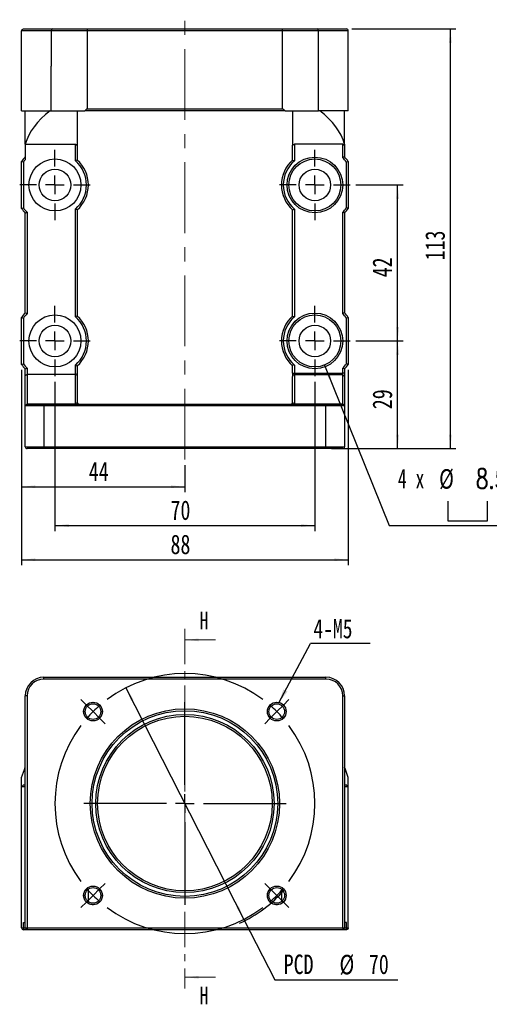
# Model space of a CAD drawing. Header units: millimetres. Extents: x 38 to 270, y 6 to 196.
# Tile 1 of 3: x 38 to 123, y 12 to 189. Entities that reach past the tile are written whole.
import ezdxf

# ---------------------------------------------------------------- set-up
doc = ezdxf.new("R2010")
doc.units = ezdxf.units.MM
doc.linetypes.add('CENTER', pattern=[10.16, 6.35, -1.27, 1.27, -1.27])
doc.linetypes.add('CENTERX2', pattern=[20.32, 12.7, -2.54, 2.54, -2.54])
doc.layers.add('FORMAT', color=7, linetype='Continuous')
doc.styles.add('SLDTEXTSTYLE0', font='TXT', dxfattribs={"width": 0.75})
doc.styles.add('SLDTEXTSTYLE1', font='TXT', dxfattribs={"width": 0.75, "bigfont": 'bigfont'})
doc.styles.add('SLDTEXTSTYLE4', font='TXT', dxfattribs={"width": 0.666667})
doc.dimstyles.new('SLDDIMSTYLE0', dxfattribs={"dimtxt": 3.5, "dimasz": 2.5, "dimexe": 0, "dimexo": 0.0625, "dimgap": 0.875, "dimtad": 0, "dimtih": 1, "dimtoh": 1, "dimlfac": 1.5, "dimrnd": 1e-09, "dimzin": 12, "dimdsep": 46, "dimtxsty": 'SLDTEXTSTYLE0', "dimsah": 1, "dimcen": 0, "dimadec": 0, "dimazin": 3, "dimtfac": 1, "dimtmove": 0, "dimatfit": 3, "dimfxl": 0, "dimfrac": 2, "dimtolj": 1, "dimtzin": 12, "dimarcsym": 0})
doc.dimstyles.new('SLDDIMSTYLE1', dxfattribs={"dimtxt": 0.18, "dimasz": 2.5, "dimexe": 0, "dimexo": 0.0625, "dimgap": 0, "dimtad": 0, "dimtih": 1, "dimtoh": 1, "dimdec": 0, "dimrnd": 1e-09, "dimzin": 0, "dimdsep": 46, "dimtxsty": 'Standard', "dimsah": 1, "dimcen": 0.09, "dimadec": 0, "dimazin": 0, "dimtfac": 2.5, "dimtdec": 0, "dimtofl": 0, "dimtmove": 0, "dimatfit": 3, "dimfxl": 0, "dimfrac": 2, "dimtolj": 1, "dimtzin": 0, "dimarcsym": 0})
doc.dimstyles.new('SLDDIMSTYLE2', dxfattribs={"dimtxt": 3.5, "dimasz": 2.5, "dimexe": 0, "dimexo": 0.0625, "dimgap": 0.875, "dimtad": 1, "dimlfac": 1.5, "dimrnd": 1e-09, "dimzin": 12, "dimdsep": 46, "dimtxsty": 'SLDTEXTSTYLE0', "dimsah": 1, "dimcen": 0.09, "dimadec": 0, "dimazin": 3, "dimtfac": 1, "dimtofl": 0, "dimtmove": 0, "dimatfit": 3, "dimfxl": 0, "dimfrac": 2, "dimtolj": 1, "dimtzin": 12, "dimarcsym": 0})
doc.dimstyles.new('SLDDIMSTYLE6', dxfattribs={"dimtxt": 3.5, "dimasz": 2.5, "dimexe": 0, "dimexo": 0.0625, "dimgap": 0.875, "dimtad": 0, "dimtih": 1, "dimtoh": 1, "dimdec": 1, "dimlfac": 1.5, "dimrnd": 1e-09, "dimzin": 12, "dimdsep": 46, "dimtxsty": 'SLDTEXTSTYLE0', "dimsah": 1, "dimcen": 0, "dimadec": 0, "dimazin": 3, "dimtfac": 1, "dimtofl": 0, "dimtmove": 0, "dimatfit": 3, "dimfxl": 0, "dimfrac": 2, "dimtolj": 1, "dimtzin": 12, "dimarcsym": 0})

# ---------------------------------------------------------------- blocks, each defined once
blk = doc.blocks.new('_D')
at = {"layer": 'FORMAT', "color": 7}
for p, q in [((57.31, 68.95), (78.51, 27.37)), ((78.51, 27.37), (84.06, 16.49)), ((84.06, 16.49), (106.13, 16.49))]:
    blk.add_line(p, q, dxfattribs=at)
blk.add_arc((67.91, 48.16), 23.63, 294.5631, 319.2313, dxfattribs=at)
for points in [[(57.31, 68.95), (58.23, 66.61), (58.67, 66.83)], [(78.51, 27.37), (77.6, 29.71), (77.15, 29.49)]]:
    blk.add_solid(points, dxfattribs=at)
at = {"layer": 'FORMAT', "color": 7, "char_height": 3.5, "attachment_point": 1, "style": 'SLDTEXTSTYLE0'}
for s, insert in [('PCD', (85.65, 21.05)), ('%%c', (95.67, 21)), ('70', (100.95, 21.05))]:
    blk.add_mtext(s, dxfattribs=dict(at, insert=insert))
blk = doc.blocks.new('SW_NOTE_0')
at = {"layer": 'FORMAT', "color": 0}
blk.add_line((10.7, 0), (0, 0), dxfattribs=at)
at = {"layer": 'FORMAT', "color": 0, "insert": (0.5, 4.36), "char_height": 3.44, "attachment_point": 1, "style": 'SLDTEXTSTYLE0'}
blk.add_mtext('4-M5', dxfattribs=at)
blk = doc.blocks.new('SW_CENTERMARKSYMBOL_0')
at = {"layer": 'FORMAT', "color": 0}
for p, q in [((-34.18, 1.18), (-35.17, 2.17)), ((1.18, 1.18), (2.17, 2.17)), ((-33, 0), (-34.18, 1.18)), ((-16.5, -13.17), (-16.5, 1.67)), ((0, 0), (-1.18, -1.18)), ((0, 0), (1.18, 1.18)), ((-33, 0), (-31.82, -1.18)), ((-31.82, -1.18), (-30.83, -2.17)), ((-1.18, -1.18), (-2.17, -2.17)), ((-16.5, -16.5), (-16.5, -14.83)), ((-19.83, -16.5), (-34.66, -16.5)), ((-16.5, -16.5), (-18.17, -16.5)), ((-16.5, -16.5), (-16.5, -18.17)), ((-16.5, -16.5), (-14.83, -16.5)), ((-13.17, -16.5), (1.67, -16.5)), ((-16.5, -19.83), (-16.5, -34.66)), ((-31.82, -31.82), (-30.83, -30.83)), ((-1.18, -31.82), (-2.17, -30.83)), ((-33, -33), (-34.18, -34.18)), ((-33, -33), (-31.82, -31.82)), ((0, -33), (-1.18, -31.82)), ((0, -33), (1.18, -34.18)), ((-34.18, -34.18), (-35.17, -35.17)), ((1.18, -34.18), (2.17, -35.17))]:
    blk.add_line(p, q, dxfattribs=at)
for start, end in [(53.1851, 126.8149), (130.9074, 135), (45, 49.0926), (40.9074, 45), (135, 139.0926), (143.1851, 216.8149), (323.1851, 36.8149), (220.9074, 225), (315, 319.0926), (225, 229.0926), (310.9074, 315), (233.1851, 306.8149)]:
    blk.add_arc((-16.5, -16.5), 23.33, start, end, dxfattribs=at)
blk = doc.blocks.new('SW_SYMBOL_HOLE_SPOT')
at = {"layer": 'FORMAT', "color": 0}
for p, q in [((0, 875), (0, 75)), ((1600, 75), (1600, 875)), ((0, 75), (1600, 75))]:
    blk.add_line(p, q, dxfattribs=at)
blk = doc.blocks.new('_D_5')
at = {"layer": 'FORMAT'}
for p, q in [((92.99, 126.86), (104.56, 98.05)), ((104.56, 98.05), (146.56, 98.05))]:
    blk.add_line(p, q, dxfattribs=at)
blk.add_solid([(92.99, 126.86), (93.69, 124.45), (94.15, 124.64)], dxfattribs=at)
at = {"layer": 'FORMAT', "xscale": 0.004470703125, "yscale": 0.004470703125, "zscale": 0.004470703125}
blk.add_blockref('SW_SYMBOL_HOLE_SPOT', (115.11, 98.54), dxfattribs=at)
at = {"layer": 'FORMAT', "char_height": 3.5, "attachment_point": 1}
for s, insert, style in [('4 x', (106.15, 108.23), 'SLDTEXTSTYLE4'), ('%%c', (113.56, 108.18), 'SLDTEXTSTYLE0'), ('8.5 \\M+18AAE\\M+19153\\M+18AD1\\M+190FA', (120.15, 108.23), 'SLDTEXTSTYLE1'), ('%%c', (124.56, 102.57), 'SLDTEXTSTYLE0'), ('14', (131.15, 102.62), 'SLDTEXTSTYLE0')]:
    blk.add_mtext(s, dxfattribs=dict(at, insert=insert, style=style))
blk = doc.blocks.new('_D_6')
at = {"layer": 'FORMAT', "color": 7}
for p, q in [((98.58, 159.19), (107.11, 159.19)), ((106.11, 131.19), (106.11, 159.19)), ((98.58, 131.19), (107.11, 131.19))]:
    blk.add_line(p, q, dxfattribs=at)
for points in [[(106.11, 159.19), (105.86, 156.69), (106.36, 156.69)], [(106.11, 131.19), (106.36, 133.69), (105.86, 133.69)]]:
    blk.add_solid(points, dxfattribs=at)
at = {"layer": 'FORMAT', "color": 7, "insert": (101.6, 142.61), "char_height": 3.5, "attachment_point": 1, "rotation": 90, "style": 'SLDTEXTSTYLE0'}
blk.add_mtext('42', dxfattribs=at)
blk = doc.blocks.new('_D_7')
at = {"layer": 'FORMAT', "color": 7}
for p, q in [((38.58, 125.98), (38.58, 104.02)), ((67.91, 108.92), (67.91, 104.02)), ((38.58, 105.02), (67.91, 105.02))]:
    blk.add_line(p, q, dxfattribs=at)
for points in [[(38.58, 105.02), (41.08, 104.77), (41.08, 105.27)], [(67.91, 105.02), (65.41, 105.27), (65.41, 104.77)]]:
    blk.add_solid(points, dxfattribs=at)
at = {"layer": 'FORMAT', "color": 7, "insert": (50.66, 109.53), "char_height": 3.5, "attachment_point": 1, "style": 'SLDTEXTSTYLE0'}
blk.add_mtext('44', dxfattribs=at)
blk = doc.blocks.new('_D_8')
at = {"layer": 'FORMAT', "color": 7}
for p, q in [((44.58, 123.86), (44.58, 97.05)), ((91.25, 123.86), (91.25, 97.05)), ((44.58, 98.05), (91.25, 98.05))]:
    blk.add_line(p, q, dxfattribs=at)
for points in [[(44.58, 98.05), (47.08, 97.8), (47.08, 98.3)], [(91.25, 98.05), (88.75, 98.3), (88.75, 97.8)]]:
    blk.add_solid(points, dxfattribs=at)
at = {"layer": 'FORMAT', "color": 7, "insert": (65.33, 102.57), "char_height": 3.5, "attachment_point": 1, "style": 'SLDTEXTSTYLE0'}
blk.add_mtext('70', dxfattribs=at)
blk = doc.blocks.new('_D_9')
at = {"layer": 'FORMAT', "color": 7}
for p, q in [((38.58, 125.98), (38.58, 90.92)), ((97.25, 125.98), (97.25, 90.92)), ((38.58, 91.92), (97.25, 91.92))]:
    blk.add_line(p, q, dxfattribs=at)
for points in [[(38.58, 91.92), (41.08, 91.67), (41.08, 92.17)], [(97.25, 91.92), (94.75, 92.17), (94.75, 91.67)]]:
    blk.add_solid(points, dxfattribs=at)
at = {"layer": 'FORMAT', "color": 7, "insert": (65.33, 96.43), "char_height": 3.5, "attachment_point": 1, "style": 'SLDTEXTSTYLE0'}
blk.add_mtext('88', dxfattribs=at)
blk = doc.blocks.new('_D_10')
at = {"layer": 'FORMAT', "color": 7}
for p, q in [((98.58, 131.19), (107.11, 131.19)), ((106.11, 111.86), (106.11, 131.19)), ((94.25, 111.86), (107.11, 111.86))]:
    blk.add_line(p, q, dxfattribs=at)
for points in [[(106.11, 131.19), (105.86, 128.69), (106.36, 128.69)], [(106.11, 111.86), (106.36, 114.36), (105.86, 114.36)]]:
    blk.add_solid(points, dxfattribs=at)
at = {"layer": 'FORMAT', "color": 7, "insert": (101.6, 118.94), "char_height": 3.5, "attachment_point": 1, "rotation": 90, "style": 'SLDTEXTSTYLE0'}
blk.add_mtext('29', dxfattribs=at)
blk = doc.blocks.new('_D_11')
at = {"layer": 'FORMAT', "color": 7}
for p, q in [((97.91, 187.19), (116.58, 187.19)), ((115.58, 111.86), (115.58, 187.19)), ((97.25, 111.86), (116.58, 111.86))]:
    blk.add_line(p, q, dxfattribs=at)
for points in [[(115.58, 187.19), (115.33, 184.69), (115.83, 184.69)], [(115.58, 111.86), (115.83, 114.36), (115.33, 114.36)]]:
    blk.add_solid(points, dxfattribs=at)
at = {"layer": 'FORMAT', "color": 7, "insert": (111.07, 145.65), "char_height": 3.5, "attachment_point": 1, "rotation": 90, "style": 'SLDTEXTSTYLE0'}
blk.add_mtext('113', dxfattribs=at)
blk = doc.blocks.new('SW_CENTERMARKSYMBOL_1')
at = {"layer": 'FORMAT', "color": 0}
for p, q in [((0, 3.33), (0, 6.33)), ((-3.33, 0), (-6.33, 0)), ((0, 0), (-1.67, 0)), ((0, 0), (0, 1.67)), ((0, 0), (0, -1.67)), ((0, 0), (1.67, 0)), ((3.33, 0), (6.33, 0)), ((0, -3.33), (0, -6.33))]:
    blk.add_line(p, q, dxfattribs=at)
blk = doc.blocks.new('SW_CENTERMARKSYMBOL_2')
at = {"layer": 'FORMAT', "color": 0}
for p, q in [((0, 3.33), (0, 6.33)), ((-3.33, 0), (-6.33, 0)), ((0, 0), (-1.67, 0)), ((0, 0), (0, 1.67)), ((0, 0), (0, -1.67)), ((0, 0), (1.67, 0)), ((3.33, 0), (6.33, 0)), ((0, -3.33), (0, -6.33))]:
    blk.add_line(p, q, dxfattribs=at)
blk = doc.blocks.new('SW_CENTERMARKSYMBOL_3')
at = {"layer": 'FORMAT', "color": 0}
for p, q in [((0, 3.33), (0, 6.33)), ((-3.33, 0), (-6.33, 0)), ((0, 0), (-1.67, 0)), ((0, 0), (0, 1.67)), ((0, 0), (0, -1.67)), ((0, 0), (1.67, 0)), ((3.33, 0), (6.33, 0)), ((0, -3.33), (0, -6.33))]:
    blk.add_line(p, q, dxfattribs=at)
blk = doc.blocks.new('SW_CENTERMARKSYMBOL_4')
at = {"layer": 'FORMAT', "color": 0}
for p, q in [((0, 3.33), (0, 6.33)), ((-3.33, 0), (-6.33, 0)), ((0, 0), (-1.67, 0)), ((0, 0), (0, 1.67)), ((0, 0), (0, -1.67)), ((0, 0), (1.67, 0)), ((3.33, 0), (6.33, 0)), ((0, -3.33), (0, -6.33))]:
    blk.add_line(p, q, dxfattribs=at)

msp = doc.modelspace()

# ---------------------------------------------------------------- linework, layer by layer
at = {"color": 7, "linetype": 'Continuous', "lineweight": 25}
for p, q in [((38.5798, 172.5258), (38.5798, 186.8592)), ((43.9131, 186.8592), (38.5798, 186.8592)), ((38.9131, 187.1925), (44.1922, 187.1925)), ((50.3632, 186.8592), (43.9131, 186.8592)), ((43.9131, 186.8592), (43.9131, 180.5258)), ((44.1922, 187.1925), (50.4775, 187.1925)), ((85.463, 186.8592), (50.3632, 186.8592)), ((50.3632, 186.8592), (50.3632, 172.8592)), ((50.4775, 187.1925), (85.3487, 187.1925)), ((85.3487, 187.1925), (91.634, 187.1925)), ((91.9131, 186.8592), (85.463, 186.8592)), ((85.463, 172.8592), (85.463, 186.8592)), ((91.634, 187.1925), (96.9131, 187.1925)), ((91.9131, 180.5258), (91.9131, 186.8592)), ((97.2464, 186.8592), (91.9131, 186.8592)), ((97.2464, 172.5258), (97.2464, 186.8592)), ((43.9131, 180.5258), (43.9129, 180.5258)), ((43.9129, 172.5258), (43.9129, 180.5258)), ((43.9131, 172.5258), (43.9131, 180.5258)), ((91.9131, 172.5258), (91.9131, 180.5258)), ((91.9134, 180.5258), (91.9131, 180.5258)), ((91.9134, 172.5258), (91.9134, 180.5258)), ((38.5798, 172.5258), (43.9129, 172.5258)), ((39.2464, 166.5258), (39.2464, 172.5258)), ((43.9129, 172.5258), (43.9131, 172.5258)), ((43.9131, 172.5258), (49.9409, 172.5258)), ((48.5798, 172.5258), (48.5798, 166.3592)), ((85.8853, 172.5258), (49.9409, 172.5258)), ((50.3632, 172.8592), (85.463, 172.8592)), ((85.8853, 172.5258), (91.9131, 172.5258)), ((87.2464, 172.5258), (87.2464, 166.3592)), ((91.9131, 172.5258), (91.9134, 172.5258)), ((97.2464, 172.5258), (91.9134, 172.5258)), ((96.5798, 166.5258), (96.5798, 172.5258)), ((39.2464, 166.5258), (48.2464, 166.5258)), ((39.2464, 166.5258), (39.2464, 163.7263)), ((48.2464, 166.5258), (48.5798, 166.3592)), ((48.2464, 163.513), (48.2464, 166.5258)), ((48.5798, 166.3592), (48.5798, 163.6646)), ((87.2464, 166.3592), (87.5798, 166.5258)), ((87.2464, 163.6646), (87.2464, 166.3592)), ((96.2464, 166.5258), (87.5798, 166.5258)), ((87.5798, 166.5258), (87.5798, 163.513)), ((96.2464, 166.5258), (96.5798, 166.3592)), ((96.2464, 164.0915), (96.2464, 166.5258)), ((96.5798, 166.5258), (96.5798, 166.3592)), ((96.5798, 166.3592), (96.5798, 164.2257)), ((38.5798, 154.9761), (38.5798, 163.4089)), ((38.9131, 163.3021), (38.9131, 155.0829)), ((96.9131, 155.0829), (96.9131, 163.3021)), ((97.2464, 163.4089), (97.2464, 154.9761)), ((39.2464, 136.2257), (39.2464, 154.1593)), ((39.5798, 154.2935), (39.5798, 136.0915)), ((48.2464, 135.513), (48.2464, 154.872)), ((48.5798, 154.7204), (48.5798, 135.6646)), ((87.2464, 135.6646), (87.2464, 154.7204)), ((87.5798, 154.872), (87.5798, 135.513)), ((96.2464, 136.0915), (96.2464, 154.2935)), ((96.5798, 154.1593), (96.5798, 136.2257)), ((38.5798, 126.9761), (38.5798, 135.4089)), ((38.9131, 135.3021), (38.9131, 127.0829)), ((96.9131, 127.0829), (96.9131, 135.3021)), ((97.2464, 135.4089), (97.2464, 126.9761)), ((39.2464, 124.959), (39.2464, 126.1593)), ((39.5798, 126.2935), (39.5798, 125.1925)), ((48.2464, 125.1925), (48.2464, 126.872)), ((48.5798, 126.7204), (48.5798, 124.959)), ((87.2464, 125.426), (87.2464, 126.7204)), ((87.5798, 126.872), (87.5798, 125.426)), ((96.2464, 125.426), (96.2464, 126.2935)), ((96.5798, 126.1593), (96.5798, 125.426)), ((39.5798, 125.1925), (39.2464, 124.959)), ((39.2464, 119.566), (39.2464, 124.959)), ((39.5798, 125.1925), (39.5798, 119.8792)), ((48.2464, 125.1925), (39.5798, 125.1925)), ((48.2464, 119.8792), (48.2464, 125.1925)), ((48.5798, 124.959), (48.5798, 120.1925)), ((87.2464, 125.426), (87.5798, 125.426)), ((87.2464, 125.426), (87.2464, 124.7994)), ((87.2464, 120.1925), (87.2464, 124.7994)), ((87.5798, 125.1127), (87.5798, 125.426)), ((87.5798, 125.426), (96.2464, 125.426)), ((87.5798, 125.1127), (87.5798, 119.8792)), ((96.2464, 125.1127), (87.5798, 125.1127)), ((96.2464, 125.1127), (96.2464, 125.426)), ((96.5798, 125.426), (96.2464, 125.426)), ((96.2464, 119.8792), (96.2464, 125.1127)), ((96.5798, 124.7994), (96.2464, 125.1127)), ((96.5798, 125.426), (96.5798, 124.7994)), ((96.5798, 124.7994), (96.5798, 119.566)), ((39.2464, 119.566), (39.5798, 119.8792)), ((39.2464, 119.5258), (39.5798, 119.8592)), ((39.2464, 119.5258), (39.2464, 119.566)), ((42.5798, 119.5258), (39.2464, 119.5258)), ((39.2464, 112.1925), (39.2464, 119.5258)), ((39.5798, 119.8792), (39.5798, 119.8592)), ((39.5798, 119.8792), (48.2464, 119.8792)), ((39.5798, 119.8592), (42.5798, 119.8592)), ((42.5798, 119.5258), (42.5798, 119.8592)), ((42.5798, 119.8592), (93.2464, 119.8592)), ((42.5798, 119.5258), (42.5798, 112.1925)), ((93.2464, 119.5258), (42.5798, 119.5258)), ((48.2464, 119.8792), (48.2464, 119.8592)), ((87.5798, 119.8592), (87.5798, 119.8792)), ((87.5798, 119.8792), (96.2464, 119.8792)), ((93.2464, 119.5258), (93.2464, 119.8592)), ((93.2464, 119.8592), (96.2464, 119.8592)), ((93.2464, 112.1925), (93.2464, 119.5258)), ((96.5798, 119.5258), (93.2464, 119.5258)), ((96.2464, 119.8592), (96.2464, 119.8792)), ((96.5798, 119.566), (96.2464, 119.8792)), ((96.5798, 119.5258), (96.2464, 119.8592)), ((96.5798, 119.566), (96.5798, 119.5258)), ((96.5798, 119.5258), (96.5798, 112.1925)), ((39.2464, 112.1925), (42.5798, 112.1925)), ((42.5798, 111.8592), (39.5798, 111.8592)), ((42.5798, 112.1925), (93.2464, 112.1925)), ((42.5798, 111.8592), (42.5798, 112.1925)), ((93.2464, 111.8592), (42.5798, 111.8592)), ((93.2464, 112.1925), (96.5798, 112.1925)), ((93.2464, 111.8592), (93.2464, 112.1925)), ((96.2464, 111.8592), (93.2464, 111.8592)), ((42.5798, 70.4932), (42.5798, 70.8265)), ((42.5798, 70.8265), (93.2464, 70.8265)), ((93.2464, 70.4932), (93.2464, 70.8265)), ((93.2464, 70.4932), (42.5798, 70.4932)), ((39.5798, 67.4932), (39.2464, 67.4932)), ((39.2464, 25.8265), (39.2464, 67.4932)), ((39.5798, 67.4932), (39.5798, 25.8265)), ((96.2464, 67.4932), (96.5798, 67.4932)), ((96.2464, 25.8265), (96.2464, 67.4932)), ((96.5798, 67.4932), (96.5798, 25.8265)), ((38.5798, 51.1599), (38.5798, 52.8265)), ((38.9131, 51.4932), (39.2464, 51.4932)), ((96.5798, 51.4932), (96.9131, 51.4932)), ((97.2464, 51.1599), (97.2464, 52.8265)), ((38.5798, 25.8265), (38.5798, 51.1599)), ((39.2464, 51.1599), (38.5798, 51.1599)), ((97.2464, 51.1599), (96.5798, 51.1599)), ((97.2464, 25.8265), (97.2464, 51.1599)), ((50.5798, 30.5364), (50.5798, 32.7851)), ((85.2464, 32.7851), (85.2464, 30.5364)), ((38.9229, 25.8265), (38.9229, 26.8265)), ((38.9229, 26.8265), (39.2464, 26.8265)), ((96.9033, 26.8265), (96.5798, 26.8265)), ((96.9033, 25.8265), (96.9033, 26.8265)), ((38.5798, 25.8265), (38.9229, 25.8265)), ((39.0823, 25.4932), (38.9131, 25.4932)), ((39.5798, 25.4932), (39.0823, 25.4932)), ((39.2464, 25.8265), (39.5798, 25.8265)), ((39.2464, 25.8265), (39.5798, 25.4932)), ((39.5798, 25.8265), (96.2464, 25.8265)), ((39.5798, 25.8265), (39.5798, 25.4932)), ((96.2464, 25.4932), (39.5798, 25.4932)), ((96.5798, 25.8265), (96.2464, 25.4932)), ((96.2464, 25.8265), (96.2464, 25.4932)), ((96.2464, 25.8265), (96.5798, 25.8265)), ((96.7439, 25.4932), (96.2464, 25.4932)), ((96.9131, 25.4932), (96.7439, 25.4932)), ((96.9033, 25.8265), (97.2464, 25.8265))]:
    msp.add_line(p, q, dxfattribs=at)
at = {"color": 7, "linetype": 'CENTER', "lineweight": 18}
msp.add_line((67.9131, 79.5293), (67.9131, 14.9717), dxfattribs=at)
at = {"color": 7, "linetype": 'Continuous', "lineweight": 18}
for p, q in [((73.4131, 77.5293), (67.9131, 77.5293)), ((73.4131, 16.9717), (67.9131, 16.9717))]:
    msp.add_line(p, q, dxfattribs=at)
at = {"color": 8, "linetype": 'Continuous', "lineweight": 25}
for p, q in [((38.9229, 25.8265), (39.2464, 25.8265)), ((96.5798, 25.8265), (96.9033, 25.8265))]:
    msp.add_line(p, q, dxfattribs=at)
at = {"color": 7, "linetype": 'Continuous', "lineweight": 25, "flags": 128}
for points in [[(38.5798, 52.8265), (39.0903, 54.2724), (39.2464, 54.6871)], [(97.2464, 52.8265), (96.7359, 54.2724), (96.5798, 54.6871)]]:
    msp.add_lwpolyline(points, dxfattribs=at)
at = {"color": 7, "linetype": 'Continuous', "lineweight": 25}
for centre, radius in [((44.5798, 159.1925), 4.6667), ((91.2464, 159.1925), 5), ((91.2464, 159.1925), 4.6667), ((44.5798, 159.1925), 2.8333), ((91.2464, 159.1925), 2.8333), ((91.2464, 131.1925), 5), ((44.5798, 131.1925), 4.6667), ((91.2464, 131.1925), 4.6667), ((44.5798, 131.1925), 2.8333), ((91.2464, 131.1925), 2.8333), ((51.414, 64.659), 1.6833), ((51.414, 64.659), 1.4), ((84.4123, 64.659), 1.6833), ((84.4123, 64.659), 1.4), ((67.9131, 48.1599), 17), ((67.9131, 48.1599), 16.6667), ((67.9131, 48.1599), 16), ((67.9131, 48.1599), 15.6667), ((51.414, 31.6607), 1.6833), ((51.414, 31.6607), 1.4), ((84.4123, 31.6607), 1.6833), ((84.4123, 31.6607), 1.4)]:
    msp.add_circle(centre, radius, dxfattribs=at)
for centre, radius, start, end in [((44.222, 186.8841), 0.3098, 95.513276, 184.614238), ((91.6043, 186.8841), 0.3098, 355.385959, 84.486527), ((67.9131, 150.1925), 28.6667, 127.749242, 128.824517), ((67.9131, 150.1925), 28.6667, 51.175483, 52.250758), ((44.5798, 159.1925), 7.3333, 136.658242, 144.903199), ((44.5798, 159.1925), 7, 139.632406, 144.049432), ((44.5798, 159.1925), 5.6667, 310.320215, 49.679785), ((44.5798, 159.1925), 6, 311.810315, 48.189685), ((91.2464, 159.1925), 6, 131.810315, 228.189685), ((91.2464, 159.1925), 5.6667, 130.320215, 229.679785), ((91.2464, 159.1925), 7, 35.950568, 44.415309), ((91.2464, 159.1925), 7.3333, 35.096801, 43.341758), ((44.5798, 159.1925), 7.3333, 215.096801, 223.341758), ((44.5798, 159.1925), 7, 215.950568, 224.415309), ((91.2464, 159.1925), 7, 315.584691, 324.049432), ((91.2464, 159.1925), 7.3333, 316.658242, 324.903199), ((44.5798, 131.1925), 7.3333, 136.658242, 144.903199), ((44.5798, 131.1925), 7, 135.584691, 144.049432), ((91.2464, 131.1925), 7, 35.950568, 44.415309), ((91.2464, 131.1925), 7.3333, 35.096801, 43.341758), ((44.5798, 131.1925), 5.6667, 310.320215, 49.679785), ((44.5798, 131.1925), 6, 311.810315, 48.189685), ((91.2464, 131.1925), 6, 131.810315, 228.189685), ((91.2464, 131.1925), 5.6667, 130.320215, 229.679785), ((44.5798, 131.1925), 7.3333, 215.096801, 223.341758), ((44.5798, 131.1925), 7, 215.950568, 224.415309), ((91.2464, 131.1925), 7, 315.584691, 324.049432), ((91.2464, 131.1925), 7.3333, 316.658242, 324.903199), ((87.57, 124.7891), 0.3238, 88.277596, 178.166808), ((48.9131, 120.1925), 0.3333, 180, 270), ((86.9131, 120.1925), 0.3333, 270, 0), ((39.5798, 112.1925), 0.3333, 180, 270), ((96.2464, 112.1925), 0.3333, 270, 0), ((42.5798, 67.4932), 3.3333, 90, 180), ((93.2464, 67.4932), 3.3333, 0, 90), ((42.5798, 67.4932), 3, 90, 180), ((93.2464, 67.4932), 3, 0, 90)]:
    msp.add_arc(centre, radius, start, end, dxfattribs=at)
at = {"color": 7, "linetype": 'Continuous', "lineweight": 18}
for centre in [(51.414, 64.659), (84.4123, 64.659), (51.414, 31.6607), (84.4123, 31.6607)]:
    msp.add_arc(centre, 1.6667, 255, 195, dxfattribs=at)
at = {"color": 7, "linetype": 'Continuous', "lineweight": 25}
for centre, major_axis, ratio, start_param, end_param in [((69.5487, 164.325), (30.6203, 0), 0.5, 2.57631622, 2.99734068), ((66.2775, 164.325), (30.6203, 0), 0.5, 0.14425197, 0.56527643), ((48.2464, 124.8378), (0.2357, 0.3365), 0.70042726, 5.49778714, 7.06858347), ((48.2464, 120.1925), (0.3333, 0), 0.93979342, 4.71238898, 6.28318531), ((87.5798, 120.1925), (0.3333, 0), 0.93979342, 3.14159265, 4.71238898)]:
    msp.add_ellipse(centre, major_axis=major_axis, ratio=ratio, start_param=start_param, end_param=end_param, dxfattribs=at)
for points, knots in [([(38.5798, 186.8592), (38.5798, 186.9478), (38.6165, 187.0343), (38.7397, 187.1568), (38.8269, 187.1925), (38.9131, 187.1925)], [0, 0, 0, 0, 0.5, 0.5, 1, 1, 1, 1]), ([(50.3632, 186.8592), (50.3632, 186.9498), (50.3764, 187.0375), (50.419, 187.1586), (50.4485, 187.1925), (50.4775, 187.1925)], [0, 0, 0, 0, 0.5, 0.5, 1, 1, 1, 1]), ([(85.463, 186.8592), (85.463, 186.9498), (85.4498, 187.0375), (85.4072, 187.1586), (85.3778, 187.1925), (85.3487, 187.1925)], [0, 0, 0, 0, 0.5, 0.5, 1, 1, 1, 1]), ([(97.2464, 186.8592), (97.2464, 186.9478), (97.2097, 187.0343), (97.0865, 187.1568), (96.9993, 187.1925), (96.9131, 187.1925)], [0, 0, 0, 0, 0.5, 0.5, 1, 1, 1, 1]), ([(87.5798, 126.872), (87.5389, 126.9067), (87.4934, 126.9369), (87.4225, 126.9588), (87.399, 126.9616), (87.3566, 126.9566), (87.3379, 126.9488), (87.2919, 126.9153), (87.2735, 126.8805), (87.2508, 126.8045), (87.2464, 126.7632), (87.2464, 126.7204)], [0, 0, 0, 0, 0.25, 0.25, 0.375, 0.375, 0.5, 0.5, 0.75, 0.75, 1, 1, 1, 1]), ([(38.5798, 25.8265), (38.5798, 25.7363), (38.6181, 25.6487), (38.7424, 25.5274), (38.8285, 25.4932), (38.9131, 25.4932)], [0, 0, 0, 0, 0.5, 0.5, 1, 1, 1, 1]), ([(38.9229, 25.8265), (38.9229, 25.7336), (38.9422, 25.6446), (39.002, 25.5251), (39.0423, 25.4932), (39.0823, 25.4932)], [0, 0, 0, 0, 0.5, 0.5, 1, 1, 1, 1]), ([(96.9033, 25.8265), (96.9033, 25.7336), (96.8841, 25.6446), (96.8242, 25.5251), (96.7839, 25.4932), (96.7439, 25.4932)], [0, 0, 0, 0, 0.5, 0.5, 1, 1, 1, 1]), ([(97.2464, 25.8265), (97.2464, 25.7363), (97.2081, 25.6487), (97.0838, 25.5274), (96.9978, 25.4932), (96.9131, 25.4932)], [0, 0, 0, 0, 0.5, 0.5, 1, 1, 1, 1])]:
    msp.add_open_spline(points, degree=3, knots=knots, dxfattribs=at)
for points in [[(38.9131, 163.3021), (38.8021, 163.3381), (38.691, 163.3737), (38.5798, 163.4089)], [(48.5798, 163.6646), (48.4685, 163.6149), (48.3574, 163.5643), (48.2464, 163.513)], [(87.2464, 163.6646), (87.3577, 163.6149), (87.4689, 163.5643), (87.5798, 163.513)], [(96.5798, 164.2257), (96.4686, 164.1815), (96.3574, 164.1368), (96.2464, 164.0915)], [(97.2464, 163.4089), (97.1353, 163.3737), (97.0242, 163.3381), (96.9131, 163.3021)], [(38.5798, 154.9761), (38.691, 155.0113), (38.8021, 155.0469), (38.9131, 155.0829)], [(39.2464, 154.1593), (39.3577, 154.2035), (39.4688, 154.2482), (39.5798, 154.2935)], [(48.5798, 154.7204), (48.4685, 154.7701), (48.3574, 154.8207), (48.2464, 154.872)], [(87.2464, 154.7204), (87.3577, 154.7701), (87.4689, 154.8207), (87.5798, 154.872)], [(96.5798, 154.1593), (96.4686, 154.2035), (96.3574, 154.2482), (96.2464, 154.2935)], [(97.2464, 154.9761), (97.1353, 155.0113), (97.0242, 155.0469), (96.9131, 155.0829)], [(39.2464, 136.2257), (39.3577, 136.1815), (39.4688, 136.1368), (39.5798, 136.0915)], [(96.5798, 136.2257), (96.4686, 136.1815), (96.3574, 136.1368), (96.2464, 136.0915)], [(38.5798, 135.4089), (38.691, 135.3737), (38.8021, 135.3381), (38.9131, 135.3021)], [(48.5798, 135.6646), (48.4685, 135.6149), (48.3574, 135.5643), (48.2464, 135.513)], [(87.2464, 135.6646), (87.3577, 135.6149), (87.4689, 135.5643), (87.5798, 135.513)], [(97.2464, 135.4089), (97.1353, 135.3737), (97.0242, 135.3381), (96.9131, 135.3021)], [(38.5798, 126.9761), (38.691, 127.0113), (38.8021, 127.0469), (38.9131, 127.0829)], [(39.2464, 126.1593), (39.3577, 126.2035), (39.4688, 126.2482), (39.5798, 126.2935)], [(48.2464, 126.872), (48.3574, 126.8207), (48.4685, 126.7701), (48.5798, 126.7204)], [(96.5798, 126.1593), (96.4686, 126.2035), (96.3574, 126.2482), (96.2464, 126.2935)], [(97.2464, 126.9761), (97.1353, 127.0113), (97.0242, 127.0469), (96.9131, 127.0829)], [(38.5798, 51.1599), (38.691, 51.2711), (38.8021, 51.3822), (38.9131, 51.4932)], [(97.2464, 51.1599), (97.1353, 51.2711), (97.0242, 51.3822), (96.9131, 51.4932)]]:
    msp.add_open_spline(points, degree=3, dxfattribs=at)
at = {"color": 7, "linetype": 'Continuous', "lineweight": 18}
for points in [[(67.9131, 77.5293), (70.4131, 77.2793), (70.4131, 77.7793)], [(67.9131, 16.9717), (70.4131, 16.7217), (70.4131, 17.2217)]]:
    msp.add_solid(points, dxfattribs=at)
at = {"layer": 'FORMAT', "color": 7, "linetype": 'CENTERX2', "lineweight": 18}
msp.add_line((67.9131, 109.9193), (67.9131, 188.8592), dxfattribs=at)

# ---------------------------------------------------------------- block references
at = {"layer": 'FORMAT', "color": 7}
for name, p in [('SW_CENTERMARKSYMBOL_4', (44.5798, 159.1925)), ('SW_CENTERMARKSYMBOL_1', (91.2464, 159.1925)), ('SW_CENTERMARKSYMBOL_3', (44.5798, 131.1925)), ('SW_CENTERMARKSYMBOL_2', (91.2464, 131.1925)), ('SW_NOTE_0', (90.4856, 76.9043)), ('SW_CENTERMARKSYMBOL_0', (84.4123, 64.659))]:
    msp.add_blockref(name, p, dxfattribs=at)

# ---------------------------------------------------------------- texts
at = {"color": 7, "linetype": 'Continuous', "char_height": 3.175, "attachment_point": 1, "style": 'SLDTEXTSTYLE0'}
for insert in [(70.5219, 82.5728), (70.5219, 15.2922)]:
    msp.add_mtext('H', dxfattribs=dict(at, insert=insert))

# ---------------------------------------------------------------- dimensions: what is measured, and where the dimension line sits
at = {"layer": 'FORMAT', "color": 7}
for base, p1, p2, angle, picture, middle in [((115.5797, 187.1925), (96.2464, 111.8592), (96.9131, 187.1925), 90, '_D_11', (115.5797, 149.5258)), ((106.1149, 159.1925), (97.5798, 131.1925), (97.5798, 159.1925), 90, '_D_6', (106.1149, 145.1925)), ((106.1149, 131.1925), (93.2464, 111.8592), (97.5798, 131.1925), 90, '_D_10', (106.1149, 121.5258)), ((91.2464, 98.0536), (44.5798, 124.8592), (91.2464, 124.8592), 0, '_D_8', (67.9131, 98.0536))]:
    dim = msp.add_linear_dim(base=base, p1=p1, p2=p2, angle=angle, dimstyle='SLDDIMSTYLE2', dxfattribs=at)
    dim.commit()
    dim.dimension.update_dxf_attribs({"geometry": picture, "text_midpoint": middle, "dimtype": 160})
at = {"layer": 'FORMAT'}
dim = msp.add_diameter_dim_2p(p1=(89.5066, 135.5227), p2=(92.9863, 126.8623), text='4 x <> 完全貫穿\\P{\\fGDT;v}%%c 14 \\P', dimstyle='SLDDIMSTYLE6', dxfattribs=at)
dim.commit()
dim.dimension.update_dxf_attribs({"geometry": '_D_5', "text_midpoint": (126.3539, 103.6633), "dimtype": 163})
at = {"layer": 'FORMAT', "color": 7}
for base, p2, picture, middle in [((67.9131, 105.0183), (67.9131, 109.9193), '_D_7', (53.2464, 105.0183)), ((97.2464, 91.9175), (97.2464, 126.9761), '_D_9', (67.9131, 91.9175))]:
    dim = msp.add_linear_dim(base=base, p1=(38.5798, 126.9761), p2=p2, dimstyle='SLDDIMSTYLE2', dxfattribs=at)
    dim.commit()
    dim.dimension.update_dxf_attribs({"geometry": picture, "text_midpoint": middle, "dimtype": 160})
dim = msp.add_diameter_dim_2p(p1=(78.5125, 27.3729), p2=(57.3138, 68.9469), text='PCD<>', dimstyle='SLDDIMSTYLE0', dxfattribs=at)
dim.commit()
dim.dimension.update_dxf_attribs({"geometry": '_D', "text_midpoint": (95.8882, 19.2913), "dimtype": 163})

# ---------------------------------------------------------------- leaders
msp.add_leader([(84.7825, 66.2501), (90.4856, 76.9043)], dimstyle='SLDDIMSTYLE1', dxfattribs=at)

doc.saveas('drawing.dxf')
